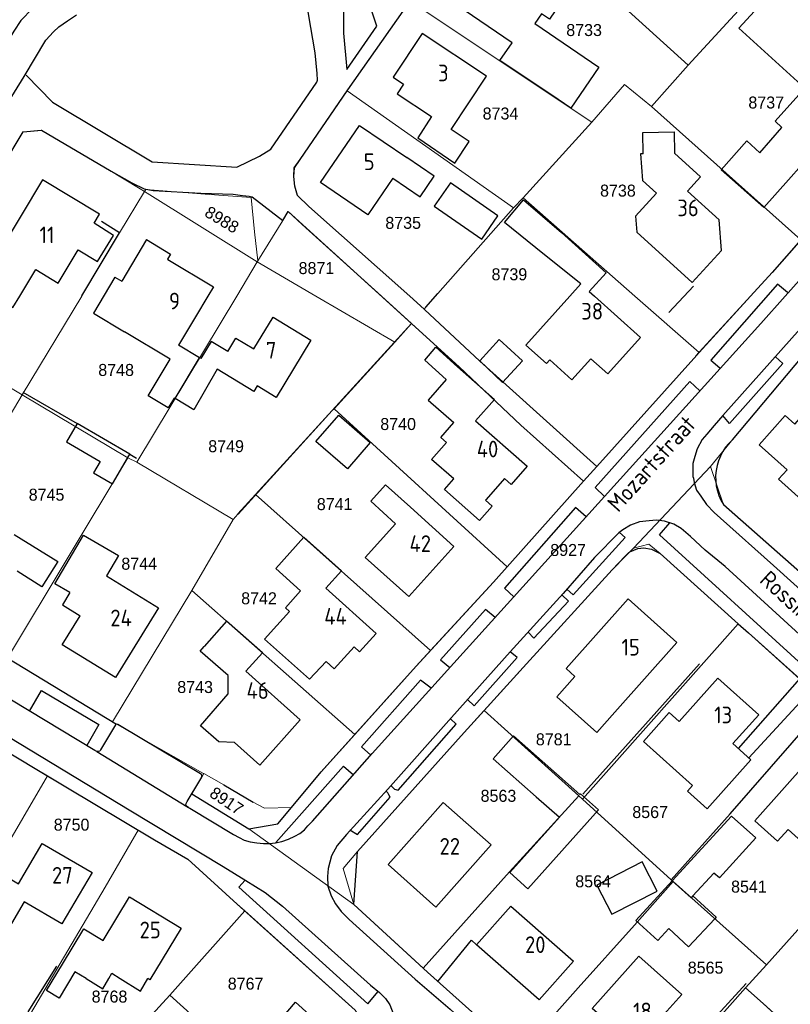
# Model space of a CAD drawing. Header units: metres. Extents: x 233829 to 239427, y 444283 to 448222.
# Tile 16 of 171: x 235033 to 235149, y 444894 to 445041. Entities that reach past the tile are written whole.
import ezdxf
from ezdxf.enums import TextEntityAlignment as Align

# ---------------------------------------------------------------- set-up
doc = ezdxf.new("R2010")
doc.units = ezdxf.units.M
doc.header["$MEASUREMENT"] = 0
for name, color, linetype in [('BIJGEBOUW', 4, 'Continuous'), ('DAKRAND', 4, 'Continuous'), ('DAKRAND-BYG', 4, 'Continuous'), ('Goud-kadastrale grenzen', 13, 'Continuous'), ('HEG', 253, 'Continuous'), ('HOOFDGEBOUW', 4, 'Continuous'), ('HUISNUMMER', 253, 'Continuous'), ('KANTVERH', 253, 'Continuous'), ('MUUR', 253, 'Continuous'), ('OVLIJNOBJ', 253, 'Continuous'), ('RASTER', 253, 'Continuous'), ('STRAATNAAM', 253, 'Continuous'), ('TUSSENMUUR', 253, 'Continuous')]:
    doc.layers.add(name, color=color, linetype=linetype)
doc.layers.add('G01 kadestrale perceelsgrens', color=73, linetype='Continuous', lineweight=0)
doc.layers.add('Z01 perceelnummer', color=73, linetype='Continuous', lineweight=13)
doc.styles.get("Standard").update_dxf_attribs({"font": 'iso.shx'})
doc.styles.add('Styledgn001', font='dgn001.shx')

# ---------------------------------------------------------------- blocks, each defined once
blk = doc.blocks.new('A$C1532452F')
at = {"layer": 'G01 kadestrale perceelsgrens'}
for p, q in [((235133.586, 445034.648), (235155.065, 445058.089)), ((235119.609, 445047.346), (235133.586, 445034.648)), ((235091.865, 445044.252), (235119.13, 445026.124)), ((235128.051, 445028.466), (235133.586, 445034.648)), ((235082.392, 445030.786), (235107.39, 445013.266)), ((235128.051, 445028.466), (235150.472, 445008.484)), ((235108.804, 445014.744), (235119.13, 445026.124)), ((235046.558, 445019.014), (235051.379, 445016.096)), ((235051.379, 445016.096), (235052.006, 445015.717)), ((235052.006, 445015.717), (235052.194, 445016.031)), ((235048.283, 445009.497), (235052.006, 445015.717)), ((235052.006, 445015.717), (235068.935, 445005.138)), ((235107.39, 445013.266), (235108.804, 445014.744)), ((235108.804, 445014.744), (235125.587, 445000)), ((235096.004, 445000.423), (235107.39, 445013.266)), ((235069.031, 445005.295), (235072.754, 445011.38)), ((235042.631, 445000.053), (235048.283, 445009.497)), ((235065.841, 445000), (235068.935, 445005.138)), ((235068.935, 445005.138), (235069.031, 445005.295)), ((235068.935, 445005.138), (235077.732, 445000)), ((235033.669, 444985.203), (235042.599, 445000)), ((235042.599, 445000), (235042.631, 445000.053)), ((235050.863, 444975.126), (235065.841, 445000)), ((235077.732, 445000), (235089.546, 444993.1)), ((235087.554, 445000), (235092.091, 444995.888)), ((235091.808, 445000), (235093.966, 444998.075)), ((235094.201, 444998.349), (235095.636, 445000)), ((235095.636, 445000), (235096.004, 445000.423)), ((235125.587, 445000), (235135.205, 444991.55)), ((235135.205, 444991.55), (235142.903, 445000)), ((235093.966, 444998.075), (235094.201, 444998.349)), ((235016.324, 444995.481), (235033.669, 444985.203)), ((235089.546, 444993.1), (235092.091, 444995.888)), ((235092.091, 444995.888), (235099.218, 444989.413)), ((235080.449, 444983.132), (235089.546, 444993.1)), ((235099.218, 444989.413), (235108.477, 444980.644)), ((235015.741, 444955.253), (235033.669, 444985.203)), ((235033.669, 444985.203), (235049.505, 444975.768)), ((235080.449, 444983.132), (235106.409, 444959.401)), ((235108.477, 444980.644), (235117.865, 444972.249)), ((235136.94, 444974.489), (235140.328, 444978.617)), ((235031.467, 444945.715), (235049.505, 444975.768)), ((235049.505, 444975.768), (235050.863, 444975.126)), ((235050.863, 444975.126), (235065.313, 444966.508)), ((235117.865, 444972.249), (235119.89, 444974.476)), ((235125.361, 444962.235), (235136.94, 444974.489)), ((235136.94, 444974.489), (235138.859, 444968.739)), ((235106.409, 444959.401), (235117.865, 444972.249)), ((235068.69, 444970.264), (235094.909, 444946.86)), ((235138.859, 444968.739), (235149.892, 444959.031)), ((235065.313, 444966.508), (235066.038, 444967.315)), ((235059.126, 444955.866), (235065.313, 444966.508)), ((235124.132, 444961.027), (235125.361, 444962.235)), ((235129.372, 444961.432), (235141.084, 444950.86)), ((235047.225, 444936.156), (235059.126, 444955.866)), ((235059.126, 444955.866), (235083.549, 444934.262)), ((235117.737, 444924.581), (235141.084, 444950.86)), ((235031.467, 444945.715), (235047.225, 444936.156)), ((235102.984, 444937.854), (235117.192, 444925.089)), ((235139.882, 444922.393), (235154.351, 444938.995)), ((235047.225, 444936.156), (235060.761, 444928.483)), ((235018.007, 444894.842), (235037.46, 444928.053)), ((235037.46, 444928.053), (235051.063, 444919.93)), ((235060.915, 444928.396), (235060.595, 444927.87)), ((235060.761, 444928.483), (235060.915, 444928.396)), ((235060.915, 444928.396), (235063.903, 444926.706)), ((235063.903, 444926.706), (235068.32, 444924.136)), ((235145.319, 444899.698), (235168.678, 444926.022)), ((235106.792, 444913.661), (235117.192, 444925.089)), ((235117.192, 444925.089), (235117.737, 444924.581)), ((235117.737, 444924.581), (235131.017, 444912.473)), ((235131.017, 444912.473), (235139.882, 444922.393)), ((235083.402, 444908.78), (235067.652, 444920.103)), ((235125.5, 444905.678), (235131.325, 444912.196)), ((235131.017, 444912.473), (235131.325, 444912.196)), ((235131.325, 444912.196), (235145.319, 444899.698)), ((235083.402, 444908.78), (235093.825, 444899.203)), ((235055.835, 444895.168), (235067.06, 444907.82)), ((235142.183, 444896.255), (235145.319, 444899.698)), ((235044.907, 444883.317), (235055.835, 444895.168)), ((235055.835, 444895.168), (235077.906, 444875.303)), ((235122.135, 444873.848), (235142.183, 444896.255)), ((235142.183, 444896.255), (235144.807, 444893.909)), ((235144.807, 444893.909), (235166.339, 444874.378))]:
    blk.add_line(p, q, dxfattribs=at)
at = {"layer": 'G01 kadestrale perceelsgrens', "flags": 128}
for points in [[(235082.392, 445030.786), (235082.507, 445030.955), (235091.865, 445044.252)], [(235082.392, 445030.786), (235075.378, 445020.521), (235074.494, 445019.26), (235074.404, 445017.973), (235074.556, 445016.529), (235074.957, 445015.127), (235076.69, 445013.485), (235091.808, 445000)], [(235119.13, 445026.124), (235124.028, 445031.749), (235128.051, 445028.466)], [(235019.025, 445000), (235027.671, 445014.464), (235033.801, 445024.682), (235036.536, 445024.892), (235046.558, 445019.014)], [(235069.031, 445005.295), (235068.499, 445009.657), (235067.992, 445014.821), (235061.098, 445015.322), (235052.194, 445016.031)], [(235072.754, 445011.38), (235073.59, 445012.692), (235075.666, 445010.773), (235087.554, 445000)], [(235142.903, 445000), (235146.153, 445003.568), (235150.472, 445008.484)], [(235140.328, 444978.617), (235150.684, 444990.905), (235151.637, 444992.084), (235158.11, 444999.388)], [(235093.966, 444998.075), (235094.041, 444998.008), (235102.33, 444990.264), (235105.787, 444987.144), (235119.89, 444974.476)], [(235119.89, 444974.476), (235134.848, 444991.158), (235135.205, 444991.55)], [(235068.69, 444970.264), (235080.187, 444982.845), (235080.449, 444983.132)], [(235066.038, 444967.315), (235066.037, 444967.343), (235068.69, 444970.264)], [(235125.361, 444962.235), (235127.654, 444962.791), (235129.372, 444961.432)], [(235102.984, 444937.854), (235109.322, 444944.85), (235122.172, 444958.965), (235124.132, 444961.027)], [(235094.909, 444946.86), (235104.373, 444957.117), (235106.409, 444959.401)], [(235141.084, 444950.86), (235142.634, 444949.535), (235150.296, 444942.642)], [(235083.549, 444934.262), (235092.766, 444944.538), (235094.909, 444946.86)], [(235102.984, 444937.854), (235099.991, 444934.551), (235083.962, 444916.73)], [(235021.744, 444933.476), (235023.473, 444936.486), (235035.866, 444929.005), (235037.46, 444928.053)], [(235074.064, 444923.3), (235078.52, 444928.655), (235083.549, 444934.262)], [(235060.595, 444927.87), (235060.471, 444927.607), (235059.099, 444925.381), (235067.652, 444920.103)], [(235067.652, 444920.103), (235072.035, 444920.862), (235074.064, 444923.3)], [(235068.32, 444924.136), (235069.999, 444923.231), (235074.064, 444923.3)], [(235034.895, 444892.35), (235046.122, 444911.357), (235051.063, 444919.93)], [(235051.063, 444919.93), (235053.513, 444918.467), (235058.524, 444915.583), (235065.928, 444908.841), (235067.06, 444907.82)], [(235083.962, 444916.73), (235081.816, 444914.183), (235083.402, 444908.78)], [(235093.825, 444899.203), (235106.779, 444913.647), (235106.792, 444913.661)], [(235067.06, 444907.82), (235083.603, 444892.903), (235086.631, 444888.352), (235086.776, 444885.576), (235080.51, 444878.367), (235077.906, 444875.303)], [(235108.23, 444886.327), (235117.084, 444896.247), (235125.5, 444905.678)], [(235093.825, 444899.203), (235094.458, 444898.621), (235108.23, 444886.327)]]:
    blk.add_lwpolyline(points, dxfattribs=at)
at = {"layer": 'G01 kadestrale perceelsgrens', "style": 'Styledgn001'}
for s, rotation, p in [('8988', 329.07554, (235063.632, 445011.494)), ('8917', 326.26223, (235064.329, 444924.315))]:
    blk.add_text(s, height=1.8, rotation=rotation, dxfattribs=at).set_placement(p, align=Align.MIDDLE_CENTER)
at = {"layer": 'Z01 perceelnummer', "linetype": 'Continuous', "lineweight": 13, "style": 'Styledgn001'}
for s, p in [('8733', (235117.962, 445039.929)), ('8737', (235145.279, 445029.057)), ('8734', (235105.418, 445027.407)), ('8738', (235123.033, 445015.845)), ('8735', (235090.818, 445011.007)), ('8871', (235077.805, 445004.224)), ('8739', (235106.754, 445003.295)), ('8748', (235047.757, 444988.947)), ('8740', (235090.062, 444980.835)), ('8749', (235064.256, 444977.508)), ('8745', (235037.319, 444970.237)), ('8741', (235080.538, 444968.823)), ('8927', (235115.561, 444961.942)), ('8744', (235051.216, 444959.88)), ('8742', (235069.195, 444954.697)), ('8743', (235059.605, 444941.392)), ('8781', (235113.4, 444933.546)), ('8563', (235105.11, 444925.071)), ('8567', (235127.867, 444922.637)), ('8750', (235041.076, 444920.744)), ('8564', (235119.312, 444912.246)), ('8541', (235142.686, 444911.453)), ('8565', (235136.186, 444899.297)), ('8767', (235067.179, 444896.9)), ('8768', (235046.763, 444894.961))]:
    blk.add_text(s, height=1.8, dxfattribs=at).set_placement(p, align=Align.MIDDLE_CENTER)

msp = doc.modelspace()

# ---------------------------------------------------------------- linework, layer by layer
at = {"layer": 'BIJGEBOUW'}
msp.add_lwpolyline([(235108.7, 444990.3), (235105.71, 444987.06), (235102.3, 444990.29), (235105.2, 444993.51), (235108.7, 444990.3)], dxfattribs=at)
at = {"layer": 'DAKRAND'}
msp.add_line((235097, 444970.99), (235098.41, 444972.6), dxfattribs=at)
for points in [[(235110.56, 445040.91), (235120.15, 445034.38), (235115.96, 445028.21), (235113.11, 445030.15)], [(235095.05, 445026.98), (235093.03, 445023.78), (235098.57, 445019.94), (235100.74, 445023.2), (235098.02, 445025.01)], [(235126.82, 445021.36), (235126.76, 445024.54), (235131.46, 445024.64), (235131.52, 445021.45)], [(235111.78, 445006.43), (235106.03, 445011.06), (235108.87, 445014.45), (235114.57, 445009.54)], [(235042.06, 445006.96), (235044.98, 445005.22), (235047.35, 445009.13), (235044.46, 445010.95)], [(235097.29, 444987.51), (235094.05, 444990.4), (235095.7, 444992.37), (235098.98, 444989.43)], [(235056.6, 444984.65), (235056.47, 444984.72), (235055.58, 444983.24), (235052.55, 444985.05), (235055.85, 444990.57)], [(235062.91, 444989.07), (235059.39, 444982.95), (235056.6, 444984.65)], [(235032.48, 444964.28), (235038.99, 444960.21), (235036.6, 444956.41), (235032.89, 444958.75)], [(235040.83, 444955.55), (235038.55, 444956.88), (235042.85, 444964.15), (235048.13, 444961.1), (235046.31, 444958.05)], [(235079.26, 444945.23), (235076.79, 444942.57), (235070.04, 444948.58), (235071.85, 444950.61)], [(235060.4, 444935.57), (235064.57, 444940.35), (235064.57, 444943.14), (235060.38, 444946.78), (235060.95, 444947.48)], [(235132.2, 444936.23), (235130.73, 444937.55), (235126.86, 444933.24), (235134.24, 444926.61)], [(235065.53, 444933.06), (235063.14, 444933.16), (235060.4, 444935.57)], [(235041.58, 444898.68), (235039.19, 444894.74), (235037.3, 444895.89), (235039.7, 444899.82)], [(235043.26, 444897.66), (235045.78, 444896.11), (235046.65, 444897.66), (235047.1, 444898.46), (235048.37, 444897.66), (235051.4, 444895.76), (235052.51, 444897.66)]]:
    msp.add_lwpolyline(points, dxfattribs=at)
at = {"layer": 'DAKRAND-BYG'}
for p, q in [((235049.8, 444976.31), (235041.91, 444980.89)), ((235113.82, 444928.35), (235117.32, 444925.29)), ((235110.78, 444924.92), (235114.25, 444921.86)), ((235106.82, 444913.55), (235114.25, 444921.86)), ((235131.18, 444912.33), (235140.08, 444922.03))]:
    msp.add_line(p, q, dxfattribs=at)
for points in [[(235095.49, 445013.52), (235102.6, 445008.57), (235105.04, 445012.07), (235097.93, 445017.02), (235095.49, 445013.52)], [(235081.16, 444982.17), (235085.88, 444978.08), (235082.45, 444974.13), (235077.73, 444978.22), (235081.16, 444982.17)], [(235041.91, 444980.89), (235040.33, 444978.15), (235045.37, 444975.23), (235044.37, 444973.5)], [(235044.37, 444973.5), (235047.21, 444971.85), (235049.8, 444976.31)], [(235113.82, 444928.35), (235107.36, 444934.07), (235104.32, 444930.64), (235110.78, 444924.92)], [(235117.32, 444925.29), (235117.4, 444925.38), (235120.1, 444922.97), (235109.51, 444911.14), (235106.82, 444913.55)], [(235140.08, 444922.03), (235143.74, 444918.75), (235138.28, 444912.78), (235137.43, 444913.47), (235134.27, 444910.07)], [(235122.11, 444907.33), (235128.9, 444910.79), (235126.69, 444915.15), (235119.89, 444911.68), (235122.11, 444907.33)], [(235137.55, 444906.64), (235133.64, 444902.42), (235130.69, 444905.16), (235129.01, 444903.36), (235125.74, 444906.39), (235131.18, 444912.33)], [(235134.27, 444910.07), (235137.75, 444906.85), (235137.55, 444906.64)]]:
    msp.add_lwpolyline(points, dxfattribs=at)
at = {"layer": 'HEG'}
for p, q in [((235117.79, 444925.34), (235135.28, 444944.85)), ((235093.83, 444899.2), (235106.78, 444913.65)), ((235128.81, 444882.29), (235142.26, 444896.93))]:
    msp.add_line(p, q, dxfattribs=at)
for points in [[(235042.62, 445000.06), (235048.28, 445009.5), (235045.56, 445011.22)], [(235049.23, 444879.38), (235034.56, 444892.66), (235038.85, 444899.53)]]:
    msp.add_lwpolyline(points, dxfattribs=at)
at = {"layer": 'HOOFDGEBOUW'}
for p, q in [((235098.02, 445025.01), (235103.34, 445033.03)), ((235052.31, 445008.49), (235048.59, 445002.28)), ((235052.31, 445008.49), (235055.92, 445006.32)), ((235055.92, 445006.32), (235055.45, 445005.54)), ((235055.45, 445005.54), (235055.51, 445005.51)), ((235047.58, 445002.88), (235044.34, 444997.47)), ((235047.58, 445002.88), (235048.59, 445002.28)), ((235061.5, 445000), (235059.66, 444996.92)), ((235044.34, 444997.47), (235049.01, 444994.67)), ((235059.66, 444996.92), (235057.11, 444992.66)), ((235055.85, 444990.57), (235049.01, 444994.67)), ((235060.28, 444990.76), (235057.11, 444992.66)), ((235062.03, 444993.21), (235060.48, 444990.64)), ((235064.52, 444991.72), (235062.03, 444993.21)), ((235060.48, 444990.64), (235060.28, 444990.76)), ((235101.68, 444981.29), (235109.41, 444974.53)), ((235088.16, 444971.71), (235091.9, 444968.34)), ((235102.28, 444966.37), (235097, 444970.99)), ((235103.16, 444969.39), (235103.26, 444969.49)), ((235104.16, 444968.52), (235103.16, 444969.39)), ((235102.28, 444966.37), (235104.16, 444968.52)), ((235046.31, 444958.05), (235054.1, 444953.27)), ((235079.22, 444956.22), (235086.77, 444949.41)), ((235122.58, 444937.63), (235131.88, 444948.08)), ((235140.28, 444932.91), (235144.16, 444937.23)), ((235043.26, 444897.66), (235041.58, 444898.68))]:
    msp.add_line(p, q, dxfattribs=at)
for points in [[(235113.11, 445030.15), (235105.34, 445035.34), (235107.15, 445038.01), (235099.97, 445042.9), (235102.26, 445046.27), (235099.74, 445047.98), (235101.99, 445051.3), (235104.52, 445049.58), (235105.99, 445051.75), (235110.37, 445048.77), (235111, 445049.69), (235111.75, 445049.18)], [(235144.33, 445021.49), (235147.64, 445025.31), (235146.63, 445026.25), (235151.09, 445031.2), (235141.16, 445040.2), (235147.64, 445047.28), (235156.81, 445039.15)], [(235115.98, 445046.3), (235112.75, 445041.56), (235111.55, 445042.37), (235110.56, 445040.91)], [(235103.34, 445033.03), (235093.69, 445039.43), (235089.33, 445032.87), (235090.89, 445031.83), (235089.93, 445030.38), (235095.05, 445026.98)], [(235089.27, 445017.72), (235085.53, 445012.22), (235078.43, 445017.04), (235084.26, 445025.62), (235091.36, 445020.8)], [(235152.29, 445024.59), (235151.04, 445023.16), (235152.52, 445021.87), (235148.62, 445017.48)], [(235148.62, 445017.48), (235144.94, 445013.32), (235138.52, 445018.96), (235142.37, 445023.32), (235144.33, 445021.49)], [(235089.27, 445017.72), (235093.39, 445014.92), (235095.48, 445018), (235091.36, 445020.8)], [(235126.82, 445021.36), (235126.42, 445021.35), (235126.73, 445017.38), (235128.82, 445015.47), (235125.67, 445012.01), (235125.85, 445009.62), (235134.15, 445002.04), (235138.57, 445006.88), (235138.23, 445011.45), (235133.48, 445015.78)], [(235131.52, 445021.45), (235135.41, 445017.9), (235133.48, 445015.78)], [(235044.46, 445010.95), (235045.27, 445012.3), (235036.73, 445017.44), (235027.08, 445001.41), (235029.43, 445000)], [(235114.57, 445009.54), (235121.27, 445003.52), (235118.74, 445000.71), (235119.53, 445000)], [(235033.3, 445000), (235035.7, 445003.99), (235039.06, 445001.97), (235042.06, 445006.96)], [(235115.81, 445000), (235117.47, 445001.85), (235111.78, 445006.43)], [(235055.51, 445005.51), (235062.35, 445001.41), (235061.5, 445000)], [(235029.43, 445000), (235032.27, 444998.29), (235033.3, 445000)], [(235115.81, 445000), (235109.22, 444992.66), (235112.31, 444989.89), (235112.8, 444990.45), (235116.14, 444987.46), (235118.99, 444990.63), (235121.52, 444988.36), (235126.41, 444993.83), (235119.53, 445000)], [(235064.52, 444991.72), (235065.73, 444993.73), (235068.43, 444992.09), (235071.3, 444996.85), (235076.97, 444993.42)], [(235076.97, 444993.42), (235071.77, 444984.83), (235068.92, 444986.55), (235068.43, 444985.73), (235062.91, 444989.07)], [(235101.68, 444981.29), (235104.5, 444984.5), (235098.98, 444989.43)], [(235097.29, 444987.51), (235094.59, 444984.42), (235098.43, 444981.06)], [(235160.34, 444979.97), (235154.42, 444973.31), (235155.14, 444972.66), (235151.54, 444968.61), (235147.14, 444972.54), (235148.41, 444973.97), (235144.2, 444977.71), (235148.11, 444982.11), (235149.56, 444980.83), (235153.23, 444984.94), (235157.49, 444981.15), (235158.16, 444981.91), (235160.34, 444979.97)], [(235098.41, 444972.6), (235095.08, 444975.51), (235097.3, 444978.06), (235096.45, 444978.8), (235098.43, 444981.06)], [(235109.41, 444974.53), (235107.01, 444971.78), (235106.02, 444972.64), (235103.26, 444969.49)], [(235089.69, 444965.89), (235085.95, 444969.26), (235088.16, 444971.71)], [(235091.9, 444968.34), (235098.42, 444962.45), (235091.65, 444954.95), (235085.12, 444960.83), (235089.69, 444965.89)], [(235079.22, 444956.22), (235081.55, 444958.8), (235075.9, 444963.85), (235071.7, 444959.19), (235075.44, 444955.82)], [(235040.83, 444955.55), (235039.7, 444953.72), (235042.36, 444952.09)], [(235071.85, 444950.61), (235073.77, 444952.74), (235073.15, 444953.29), (235075.44, 444955.82)], [(235131.88, 444948.08), (235124.55, 444954.6), (235115.25, 444944.15), (235116.58, 444942.97)], [(235054.1, 444953.27), (235047.68, 444942.81), (235039.68, 444947.71), (235042.36, 444952.09)], [(235067.23, 444943.76), (235069.7, 444946.51), (235064.33, 444951.26), (235060.95, 444947.48)], [(235086.77, 444949.41), (235084.29, 444946.66), (235083.45, 444947.42), (235080.49, 444944.13), (235079.26, 444945.23)], [(235067.23, 444943.76), (235075.37, 444936.47), (235069.3, 444929.68), (235065.53, 444933.06)], [(235122.58, 444937.63), (235119.87, 444934.58), (235113.87, 444939.92), (235116.58, 444942.97)], [(235144.16, 444937.23), (235138.04, 444942.73), (235132.2, 444936.23)], [(235134.24, 444926.61), (235133.48, 444925.77), (235136.4, 444923.14), (235142.99, 444930.47), (235140.28, 444932.91)], [(235157.66, 444922.23), (235159.07, 444923.81), (235151.66, 444930.41), (235143.58, 444921.33), (235146.99, 444918.28), (235148.55, 444920.04), (235152.54, 444916.48)], [(235104.02, 444917.71), (235096.83, 444924.09), (235088.55, 444914.77), (235095.73, 444908.38), (235104.02, 444917.71)], [(235033.1, 444911.86), (235036.66, 444917.94), (235044.14, 444913.56)], [(235033.95, 444909.18), (235031.36, 444904.74), (235025.74, 444908.04), (235029.29, 444914.1), (235033.1, 444911.86)], [(235044.14, 444913.56), (235039.63, 444905.85), (235033.95, 444909.18)], [(235045.8, 444903.39), (235049.76, 444909.91), (235057.49, 444905.22)], [(235116.36, 444900.29), (235111.23, 444894.45), (235101.84, 444902.7), (235106.97, 444908.54), (235116.36, 444900.29)], [(235057.49, 444905.22), (235052.8, 444897.49), (235052.51, 444897.66)], [(235039.7, 444899.82), (235042.92, 444905.14), (235045.8, 444903.39)], [(235132.6, 444895.26), (235129.02, 444891.26), (235131.28, 444889.24), (235124.95, 444882.17), (235117.81, 444888.55), (235120.72, 444891.8), (235119.17, 444893.19), (235126.16, 444901.01), (235132.6, 444895.26)], [(235072.08, 444891.08), (235074.67, 444894.11), (235081.83, 444887.65)]]:
    msp.add_lwpolyline(points, dxfattribs=at)
at = {"layer": 'KANTVERH'}
for p, q in [((235142.9, 445000), (235134.74, 444991.04)), ((235141.11, 444932.17), (235150.3, 444942.64)), ((235142.67, 444930.76), (235152.1, 444941.02)), ((235044.87, 444931.73), (235058.36, 444923.49)), ((235085.52, 444893.86), (235087.05, 444895.74))]:
    msp.add_line(p, q, dxfattribs=at)
for points in [[(235091.81, 445000), (235076.69, 445013.48), (235074.96, 445015.13), (235074.56, 445016.53), (235074.4, 445017.97), (235074.49, 445019.26), (235075.38, 445020.52), (235082.51, 445030.96), (235094.04, 445047.35), (235101.16, 445057.24), (235107.65, 445066.55), (235108.42, 445067.17), (235109.27, 445067.49), (235112.86, 445068.12), (235114.03, 445068.93), (235122, 445077.8), (235127.55, 445083.87), (235131.23, 445084.19), (235150.41, 445066.82)], [(235081.9, 445045.9), (235082, 445044.56), (235081.88, 445042.33), (235081.89, 445039.46), (235082.36, 445034.03), (235086.88, 445040.53), (235084.94, 445046.4)], [(235034.27, 445033.15), (235038.21, 445029.1), (235053.15, 445020.14), (235065.87, 445019.34), (235069.29, 445021.01), (235070.96, 445022.05), (235077.88, 445032.09), (235077.99, 445032.39), (235077.92, 445033.43), (235077.63, 445036.52), (235076.63, 445042.35), (235076.23, 445045.44)], [(235035.19, 445043.18), (235033.45, 445041.36), (235032.4, 445039.75), (235017.14, 445014.06), (235008.75, 445000)], [(235031.04, 445028.24), (235033.97, 445032.96), (235037.22, 445038.41), (235038.35, 445039.66), (235039.17, 445040.43), (235040.44, 445041.33), (235041.8, 445042.23)], [(235138.77, 444982.13), (235159.09, 445004.84), (235174.05, 445021.32), (235181.14, 445029.03), (235183.86, 445031.67), (235185.11, 445032.27), (235186.32, 445032.58), (235187.46, 445032.69), (235189.39, 445032.53), (235190.82, 445032.19), (235192.08, 445031.4), (235193.34, 445030.37), (235200.52, 445023.89), (235210.54, 445014.79), (235221.1, 445005.28), (235225.87, 445000.94)], [(235005.19, 444976.85), (235027.67, 445014.46), (235033.8, 445024.68), (235036.54, 445024.89), (235047, 445018.75), (235050.12, 445017.02), (235051.98, 445016.11), (235053.31, 445015.87), (235060.48, 445015.44), (235065.29, 445015.29), (235066.72, 445015.09), (235067.71, 445015.01), (235068.15, 445014.9), (235072.75, 445011.38), (235073.59, 445012.69), (235099.22, 444989.41)], [(235148.1, 445000), (235170.76, 445025.34)], [(235158.15, 445017.22), (235146.15, 445003.57), (235142.9, 445000)], [(235148.49, 445000.57), (235146.99, 445001.8), (235136.95, 444990.42), (235138.3, 444989.24)], [(235058.61, 444923.34), (235058.81, 444923.22), (235065.36, 444919.27), (235066.21, 444918.84), (235066.99, 444918.44), (235067.87, 444918.15), (235068.85, 444918.04), (235069.88, 444917.93), (235070.76, 444917.94), (235071.65, 444918.04), (235072.6, 444918.22), (235073.61, 444918.59), (235074.56, 444919.04), (235075.31, 444919.4), (235076, 444919.98), (235076.54, 444920.56), (235077.21, 444921.25), (235086.16, 444931.41), (235121, 444969.97), (235144.47, 444995.93), (235148.1, 445000)], [(235102.33, 444990.26), (235094.04, 444998.01), (235091.81, 445000)], [(235105.79, 444987.14), (235119.89, 444974.48), (235134.85, 444991.16)], [(235146.68, 444990.92), (235147.78, 444989.92), (235139.77, 444980.9), (235138.77, 444982.13), (235137.48, 444980.59), (235136.36, 444979.32), (235135.67, 444978.51), (235134.92, 444977.13), (235134.57, 444975.94), (235134.25, 444974.9), (235134.29, 444973.79), (235134.29, 444972.97), (235134.37, 444972.69), (235134.48, 444972.04), (235134.8, 444970.93), (235135.45, 444969.99), (235136.34, 444968.74), (235137.49, 444967.59), (235138.42, 444966.73), (235146.36, 444959.61), (235152.98, 444953.68)], [(235140.2, 444978.47), (235150.68, 444990.91), (235151.64, 444992.08)], [(235135.22, 444985.88), (235135.31, 444985.8), (235133.8, 444987.21), (235119.61, 444971.3), (235121.01, 444969.98)], [(235059.1, 444925.38), (235067.65, 444920.1), (235072.04, 444920.86), (235078.52, 444928.66), (235092.77, 444944.54), (235104.37, 444957.12), (235117.86, 444972.25), (235108.46, 444980.66)], [(235006.56, 444979.28), (235001.54, 444971.36), (235003.71, 444962.55), (235047.79, 444935.81)], [(235140.2, 444978.47), (235139.66, 444977.93), (235139.18, 444977.34), (235138.76, 444976.7), (235138.4, 444976.03), (235138.12, 444975.32), (235137.9, 444974.59), (235137.76, 444973.85), (235137.69, 444973.09), (235137.7, 444972.33), (235137.79, 444971.57), (235137.95, 444970.83), (235138.18, 444970.1), (235138.49, 444969.4), (235138.86, 444968.74)], [(235138.86, 444968.74), (235157.05, 444952.73), (235171.84, 444939.31), (235181.66, 444930.47), (235197.32, 444916.21), (235202.43, 444911.69), (235208.36, 444910.47), (235226.68, 444930.85), (235227.8, 444932.11)], [(235118.26, 444966.93), (235116.69, 444968.29), (235106.03, 444956.2), (235107.42, 444954.93)], [(235152.61, 444947.14), (235139.11, 444959.48), (235136.13, 444961.94), (235133.91, 444963.95), (235132.51, 444965.18), (235131.44, 444965.81), (235130.03, 444966.25), (235128.81, 444966.4), (235127.74, 444966.33), (235126.26, 444966.15), (235124.9, 444965.65), (235123.79, 444964.98), (235123.19, 444964.53), (235119.53, 444960.83), (235114.83, 444955.44), (235106.88, 444946.69)], [(235153.27, 444946.57), (235151.22, 444944.24), (235129.27, 444964.22), (235130.8, 444966.01)], [(235115.38, 444956.07), (235116.3, 444955.2), (235124.14, 444963.84), (235123.27, 444964.59)], [(235125.5, 444905.68), (235117.08, 444896.25), (235108.23, 444886.33), (235094.46, 444898.62), (235083.4, 444908.78), (235083.96, 444916.73), (235099.99, 444934.55), (235109.32, 444944.85), (235122.17, 444958.97), (235124.15, 444961.04), (235124.83, 444961.68), (235125.4, 444961.93), (235126.03, 444962.16), (235126.9, 444962.29), (235128.06, 444962.05), (235129.36, 444961.44), (235141.09, 444950.85)], [(235109.56, 444949.64), (235110.44, 444948.72), (235115.61, 444954.27), (235114.64, 444955.23)], [(235104.6, 444951.81), (235103.19, 444953.04), (235096.42, 444945.49), (235097.81, 444944.3)], [(235001.37, 444951.42), (235002.34, 444951.19), (235003.13, 444950.82), (235004, 444950.3), (235010.29, 444946.65), (235010.7, 444946.43), (235010.96, 444946.19), (235011.07, 444945.9), (235011.01, 444945.51), (235008.5, 444941.5), (235021.74, 444933.48), (235023.95, 444937.32), (235024.11, 444937.67), (235024.26, 444937.88), (235024.53, 444937.99), (235024.8, 444938.01), (235025.17, 444937.83), (235049.69, 444922.98), (235063.81, 444914.49)], [(235141.05, 444950.89), (235142.63, 444949.53), (235150.3, 444942.64)], [(235058.39, 444924.23), (235060.47, 444927.61), (235060.6, 444927.87), (235060.6, 444928.08), (235060.6, 444928.22), (235060.4, 444928.35), (235048.26, 444935.61), (235048.02, 444935.76), (235047.82, 444935.82), (235047.64, 444935.74), (235045.55, 444932.21), (235045.4, 444931.98), (235045.31, 444931.78), (235045.1, 444931.72), (235044.87, 444931.73), (235044.55, 444931.88), (235019.53, 444946.95), (235017.8, 444947.99)], [(235106.88, 444946.69), (235098.09, 444936.81), (235088.5, 444926.09), (235082.32, 444919.29), (235080.94, 444917.61), (235080.08, 444916.09), (235079.55, 444914.17), (235079.48, 444912.95), (235079.52, 444911.54), (235080.02, 444910.06), (235080.66, 444908.86), (235081.52, 444907.72), (235082.17, 444907.07), (235082.7, 444906.52), (235092.64, 444897.59), (235097.86, 444893.09), (235113.35, 444878.9), (235143.54, 444851.54), (235143.54, 444851.59)], [(235100.49, 444939.51), (235101.45, 444938.59), (235107.92, 444945.83), (235106.87, 444946.68)], [(235095.02, 444941.21), (235093.43, 444942.4), (235084.56, 444932.42), (235085.96, 444931.18)], [(235034.77, 444937.77), (235036.54, 444940.85), (235045.16, 444935.76), (235043.34, 444932.61)], [(235023.47, 444936.49), (235035.87, 444929.01), (235053.51, 444918.47), (235058.52, 444915.58), (235065.93, 444908.84), (235083.6, 444892.9)], [(235088.96, 444926.61), (235089.52, 444926.08), (235090.05, 444925.9), (235098.76, 444935.81), (235097.92, 444936.62)], [(235071.71, 444918.05), (235081.87, 444929.53), (235083.35, 444928.21)], [(235082.81, 444919.97), (235083.99, 444919.25), (235088.86, 444924.89), (235088.69, 444925.23), (235088.52, 444925.52), (235088.24, 444925.8)], [(235058.36, 444923.49), (235058.23, 444923.7), (235058.27, 444923.94), (235058.39, 444924.23)], [(235058.36, 444923.49), (235058.61, 444923.34), (235058.37, 444923.46), (235058.36, 444923.49)], [(235063.81, 444914.49), (235067.24, 444912.35), (235070.13, 444910.55), (235072.74, 444908.54), (235085.93, 444896.66), (235087.26, 444895.57), (235088.19, 444894.66), (235088.84, 444893.73), (235089.43, 444892.18), (235089.64, 444891.03), (235089.63, 444889.23), (235089.44, 444887.41), (235089.05, 444885.7), (235088.19, 444884.19), (235077.78, 444872.35), (235075.37, 444869.95), (235065.82, 444862.41)], [(235085.52, 444893.86), (235066.15, 444911.35), (235067.12, 444912.43)], [(235096.03, 444897.22), (235101.06, 444903.41), (235101.84, 444902.7)]]:
    msp.add_lwpolyline(points, dxfattribs=at)
at = {"layer": 'MUUR'}
for p, q in [((235130.68, 444997.57), (235134.37, 445001.53)), ((235094.2, 444998.35), (235096, 445000.42)), ((235139.85, 444922.35), (235154.35, 444938.99))]:
    msp.add_line(p, q, dxfattribs=at)
msp.add_lwpolyline([(235144.81, 444893.91), (235166.36, 444874.36), (235180.5, 444890.08), (235173.93, 444896.14)], dxfattribs=at)
at = {"layer": 'OVLIJNOBJ'}
msp.add_line((235066.04, 444967.34), (235080.19, 444982.84), dxfattribs=at)
at = {"layer": 'RASTER'}
for p, q in [((235080.19, 444982.84), (235092.09, 444995.89)), ((235033.78, 444985.61), (235041.91, 444980.89)), ((235049.8, 444976.31), (235050.79, 444975.73)), ((235063.9, 444926.71), (235068.33, 444924.13))]:
    msp.add_line(p, q, dxfattribs=at)
at = {"layer": 'TUSSENMUUR'}
msp.add_line((235056.6, 444984.65), (235060.28, 444990.76), dxfattribs=at)
msp.add_lwpolyline([(235134.27, 444910.07), (235134.02, 444909.79), (235131.18, 444912.33)], dxfattribs=at)

# ---------------------------------------------------------------- block references
at = {"layer": 'Goud-kadastrale grenzen', "linetype": 'Continuous'}
msp.add_blockref('A$C1532452F', (0, 0), dxfattribs=at)

# ---------------------------------------------------------------- texts
at = {"layer": 'HUISNUMMER'}
for s, p in [('3', (235096.05, 445032.24)), ('5', (235084.9, 445018.92)), ('36', (235131.95, 445012)), ('11', (235036.26, 445007.95)), ('9', (235055.69, 444998.03)), ('38', (235117.54, 444996.5)), ('7', (235070.22, 444990.65)), ('40', (235101.86, 444975.83)), ('42', (235091.77, 444961.64)), ('24', (235046.89, 444950.49)), ('44', (235078.98, 444950.74)), ('15', (235123.57, 444946.11)), ('46', (235067.32, 444939.61)), ('13', (235137.47, 444935.95)), ('22', (235096.28, 444916.24)), ('27', (235038.14, 444911.9)), ('25', (235051.28, 444903.7)), ('20', (235109.1, 444901.49)), ('18', (235125.29, 444891.56))]:
    msp.add_text(s, height=2.5, dxfattribs=at).set_placement(p)
at = {"layer": 'STRAATNAAM'}
for s, rotation, p in [('Mozartstraat', 48.1619, (235123.1, 444967.46)), ('Rossinistraat', 317.5142, (235144.12, 444957.2))]:
    msp.add_text(s, height=2.5, rotation=rotation, dxfattribs=at).set_placement(p)

doc.saveas('drawing.dxf')
